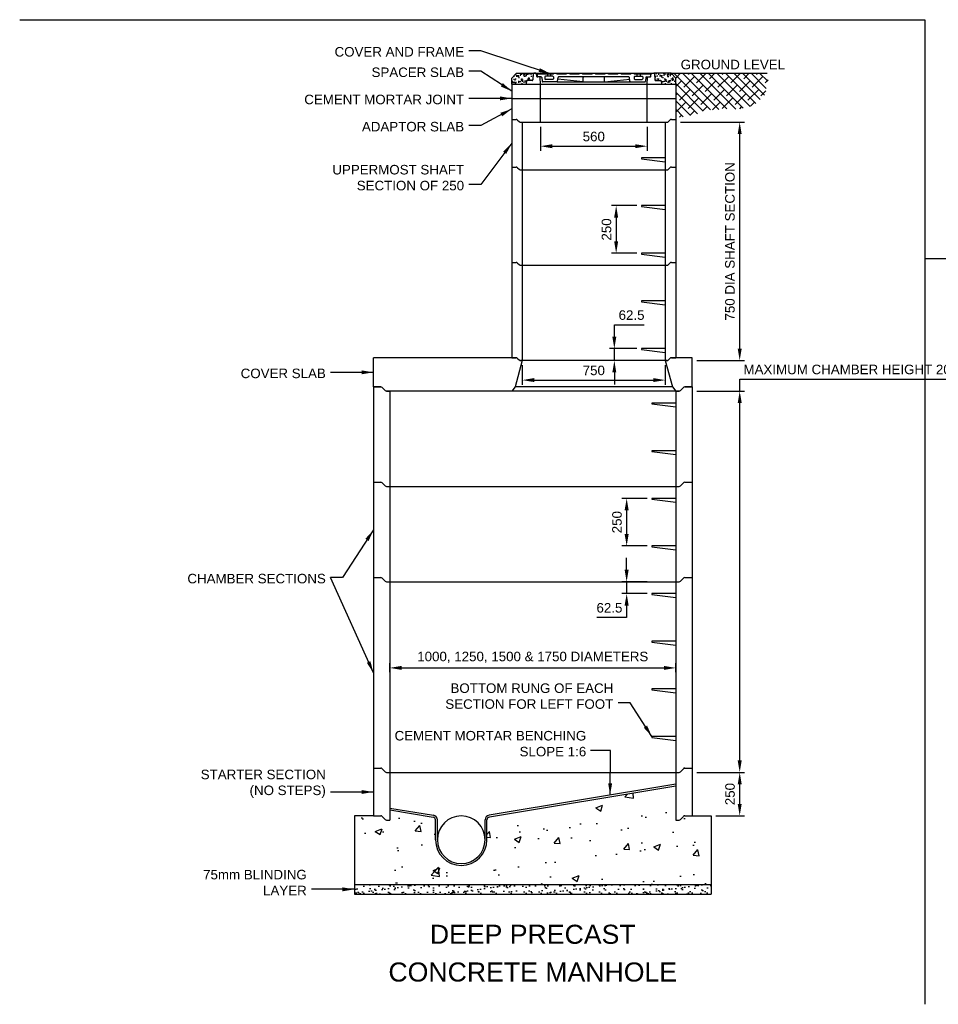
# Model space of a CAD drawing. Header units: millimetres. Extents: x 41998 to 42575, y 59051 to 59371.
# Tile 1 of 7: x 41998 to 42191, y 59051 to 59258. Entities that reach past the tile are written whole.
import ezdxf
from ezdxf.enums import TextEntityAlignment as Align

# ---------------------------------------------------------------- set-up
doc = ezdxf.new("R2010")
doc.units = ezdxf.units.MM
doc.header["$MEASUREMENT"] = 0
for name, color, linetype in [('CAPTIONS 5.0', 3, 'Continuous'), ('DIMS', 1, 'Continuous'), ('GEN2', 7, 'Continuous'), ('GEN3', 4, 'Continuous'), ('HATCH', 253, 'Continuous')]:
    doc.layers.add(name, color=color, linetype=linetype)
doc.layers.add('CONSTR', color=9, linetype='Continuous', plot=False)
doc.styles.add('JW TEXT', font='gbeitc.shx')
doc.styles.add('Style-Arial', font='arial.ttf')
doc.dimstyles.new('JW DIMS', dxfattribs={"dimscale": 0, "dimtxt": 2.5, "dimasz": 2.5, "dimexe": 1, "dimexo": 1, "dimgap": 1, "dimtad": 1, "dimtoh": 1, "dimtxsty": 'JW TEXT', "dimcen": 2.5, "dimadec": 0, "dimazin": 0, "dimtfac": 1, "dimtmove": 0, "dimatfit": 3, "dimfxl": 1, "dimarcsym": 0})

# ---------------------------------------------------------------- blocks, each defined once
blk = doc.blocks.new('*D904')
at = {"layer": 'Defpoints', "color": 0, "transparency": 16777216}
for p in [(42135.54, 59121.77), (42075.54, 59119.85), (42135.54, 59119.85)]:
    blk.add_point(p, dxfattribs=at)
at = {"layer": 'DIMS', "color": 0, "lineweight": -2, "transparency": 16777216}
for p, q in [((42075.54, 59120.85), (42075.54, 59122.77)), ((42135.54, 59120.85), (42135.54, 59122.77)), ((42078.04, 59121.77), (42133.04, 59121.77))]:
    blk.add_line(p, q, dxfattribs=at)
at = {"layer": 'DIMS', "color": 0, "transparency": 16777216}
for points in [[(42078.04, 59122.19), (42078.04, 59121.35), (42075.54, 59121.77)], [(42133.04, 59122.19), (42133.04, 59121.35), (42135.54, 59121.77)]]:
    blk.add_solid(points, dxfattribs=at)
at = {"layer": 'DIMS', "color": 0, "transparency": 16777216, "insert": (42105.54, 59123.98), "char_height": 2, "attachment_point": 5, "style": 'Style-Arial'}
blk.add_mtext('1000, 1250, 1500 & 1750 DIAMETERS', dxfattribs=at)
blk = doc.blocks.new('*D921')
at = {"layer": 'Defpoints', "color": 0, "transparency": 16777216}
for p in [(42138.94, 59099.85), (42148.94, 59099.85), (42142.94, 59090.73)]:
    blk.add_point(p, dxfattribs=at)
at = {"layer": 'DIMS', "color": 0, "lineweight": -2, "transparency": 16777216}
for p, q in [((42139.94, 59099.85), (42149.94, 59099.85)), ((42148.94, 59093.23), (42148.94, 59097.35)), ((42143.94, 59090.73), (42149.94, 59090.73))]:
    blk.add_line(p, q, dxfattribs=at)
at = {"layer": 'DIMS', "color": 0, "transparency": 16777216}
for points in [[(42148.52, 59097.35), (42149.36, 59097.35), (42148.94, 59099.85)], [(42148.52, 59093.23), (42149.36, 59093.23), (42148.94, 59090.73)]]:
    blk.add_solid(points, dxfattribs=at)
at = {"layer": 'DIMS', "color": 0, "transparency": 16777216, "insert": (42146.92, 59095.29), "char_height": 2, "attachment_point": 5, "rotation": 90, "style": 'Style-Arial'}
blk.add_mtext('250', dxfattribs=at)
blk = doc.blocks.new('*D905')
at = {"layer": 'Defpoints', "color": 0, "transparency": 16777216}
for p in [(42138.94, 59179.85), (42148.94, 59179.85), (42138.94, 59099.85)]:
    blk.add_point(p, dxfattribs=at)
at = {"layer": 'DIMS', "color": 0, "lineweight": -2, "transparency": 16777216}
for p, q in [((42148.94, 59179.85), (42148.94, 59182.35)), ((42148.94, 59182.35), (42233.49, 59182.35)), ((42139.94, 59179.85), (42149.94, 59179.85)), ((42148.94, 59102.35), (42148.94, 59177.35)), ((42139.94, 59099.85), (42149.94, 59099.85))]:
    blk.add_line(p, q, dxfattribs=at)
at = {"layer": 'DIMS', "color": 0, "transparency": 16777216}
for points in [[(42148.52, 59177.35), (42149.36, 59177.35), (42148.94, 59179.85)], [(42148.52, 59102.35), (42149.36, 59102.35), (42148.94, 59099.85)]]:
    blk.add_solid(points, dxfattribs=at)
at = {"layer": 'DIMS', "color": 0, "transparency": 16777216, "insert": (42191.72, 59184.38), "char_height": 2, "attachment_point": 5, "style": 'Style-Arial'}
blk.add_mtext('MAXIMUM CHAMBER HEIGHT 2000 ABOVE STARTER SECTION', dxfattribs=at)
blk = doc.blocks.new('*D906')
at = {"layer": 'Defpoints', "color": 0, "transparency": 16777216}
for p in [(42135.54, 59236.27), (42148.94, 59236.27), (42138.94, 59186.27)]:
    blk.add_point(p, dxfattribs=at)
at = {"layer": 'DIMS', "color": 0, "lineweight": -2, "transparency": 16777216}
for p, q in [((42136.54, 59236.27), (42149.94, 59236.27)), ((42148.94, 59188.77), (42148.94, 59233.77)), ((42139.94, 59186.27), (42149.94, 59186.27))]:
    blk.add_line(p, q, dxfattribs=at)
at = {"layer": 'DIMS', "color": 0, "transparency": 16777216}
for points in [[(42148.52, 59233.77), (42149.36, 59233.77), (42148.94, 59236.27)], [(42148.52, 59188.77), (42149.36, 59188.77), (42148.94, 59186.27)]]:
    blk.add_solid(points, dxfattribs=at)
at = {"layer": 'DIMS', "color": 0, "transparency": 16777216, "insert": (42146.9, 59211.27), "char_height": 2, "attachment_point": 5, "rotation": 90, "style": 'Style-Arial'}
blk.add_mtext('750 DIA SHAFT SECTION', dxfattribs=at)
blk = doc.blocks.new('*D922')
at = {"layer": 'Defpoints', "color": 0, "transparency": 16777216}
for p in [(42103.34, 59186.27), (42133.34, 59186.27), (42133.34, 59182.16)]:
    blk.add_point(p, dxfattribs=at)
at = {"layer": 'DIMS', "color": 0, "lineweight": -2, "transparency": 16777216}
for p, q in [((42103.34, 59185.27), (42103.34, 59181.16)), ((42133.34, 59185.27), (42133.34, 59181.16)), ((42105.84, 59182.16), (42130.84, 59182.16))]:
    blk.add_line(p, q, dxfattribs=at)
at = {"layer": 'DIMS', "color": 0, "transparency": 16777216}
for points in [[(42105.84, 59182.58), (42105.84, 59181.75), (42103.34, 59182.16)], [(42130.84, 59182.58), (42130.84, 59181.75), (42133.34, 59182.16)]]:
    blk.add_solid(points, dxfattribs=at)
at = {"layer": 'DIMS', "color": 0, "transparency": 16777216, "insert": (42118.34, 59184.18), "char_height": 2, "attachment_point": 5, "style": 'Style-Arial'}
blk.add_mtext('750', dxfattribs=at)
blk = doc.blocks.new('*D923')
at = {"layer": 'Defpoints', "color": 0, "transparency": 16777216}
for p in [(42107.14, 59236.27), (42129.54, 59236.27), (42129.54, 59231.24)]:
    blk.add_point(p, dxfattribs=at)
at = {"layer": 'DIMS', "color": 0, "lineweight": -2, "transparency": 16777216}
for p, q in [((42107.14, 59235.27), (42107.14, 59230.24)), ((42129.54, 59235.27), (42129.54, 59230.24)), ((42109.64, 59231.24), (42127.04, 59231.24))]:
    blk.add_line(p, q, dxfattribs=at)
at = {"layer": 'DIMS', "color": 0, "transparency": 16777216}
for points in [[(42109.64, 59231.65), (42109.64, 59230.82), (42107.14, 59231.24)], [(42127.04, 59231.65), (42127.04, 59230.82), (42129.54, 59231.24)]]:
    blk.add_solid(points, dxfattribs=at)
at = {"layer": 'DIMS', "color": 0, "transparency": 16777216, "insert": (42118.34, 59233.26), "char_height": 2, "attachment_point": 5, "style": 'Style-Arial'}
blk.add_mtext('560', dxfattribs=at)
blk = doc.blocks.new('*D924')
at = {"layer": 'Defpoints', "color": 0, "transparency": 16777216}
for p in [(42130.54, 59157.35), (42125.23, 59147.35), (42130.54, 59147.35)]:
    blk.add_point(p, dxfattribs=at)
at = {"layer": 'DIMS', "color": 0, "lineweight": -2, "transparency": 16777216}
for p, q in [((42129.54, 59157.35), (42124.23, 59157.35)), ((42125.23, 59154.85), (42125.23, 59149.85)), ((42129.54, 59147.35), (42124.23, 59147.35))]:
    blk.add_line(p, q, dxfattribs=at)
at = {"layer": 'DIMS', "color": 0, "transparency": 16777216}
for points in [[(42124.81, 59154.85), (42125.65, 59154.85), (42125.23, 59157.35)], [(42124.81, 59149.85), (42125.65, 59149.85), (42125.23, 59147.35)]]:
    blk.add_solid(points, dxfattribs=at)
at = {"layer": 'DIMS', "color": 0, "transparency": 16777216, "insert": (42123.21, 59152.35), "char_height": 2, "attachment_point": 5, "rotation": 90, "style": 'Style-Arial'}
blk.add_mtext('250', dxfattribs=at)
blk = doc.blocks.new('*D907')
at = {"layer": 'Defpoints', "color": 0, "transparency": 16777216}
for p in [(42128.34, 59218.77), (42123.03, 59208.77), (42128.34, 59208.77)]:
    blk.add_point(p, dxfattribs=at)
at = {"layer": 'DIMS', "color": 0, "lineweight": -2, "transparency": 16777216}
for p, q in [((42127.34, 59218.77), (42122.03, 59218.77)), ((42123.03, 59216.27), (42123.03, 59211.27)), ((42127.34, 59208.77), (42122.03, 59208.77))]:
    blk.add_line(p, q, dxfattribs=at)
at = {"layer": 'DIMS', "color": 0, "transparency": 16777216}
for points in [[(42122.61, 59216.27), (42123.45, 59216.27), (42123.03, 59218.77)], [(42122.61, 59211.27), (42123.45, 59211.27), (42123.03, 59208.77)]]:
    blk.add_solid(points, dxfattribs=at)
at = {"layer": 'DIMS', "color": 0, "transparency": 16777216, "insert": (42121.01, 59213.77), "char_height": 2, "attachment_point": 5, "rotation": 90, "style": 'Style-Arial'}
blk.add_mtext('250', dxfattribs=at)
blk = doc.blocks.new('*D925')
at = {"layer": 'Defpoints', "color": 0, "transparency": 16777216}
for p in [(42130.54, 59139.85), (42125.23, 59137.35), (42130.54, 59137.35)]:
    blk.add_point(p, dxfattribs=at)
at = {"layer": 'DIMS', "color": 0, "lineweight": -2, "transparency": 16777216}
for p, q in [((42125.23, 59142.35), (42125.23, 59144.85)), ((42129.54, 59139.85), (42124.23, 59139.85)), ((42125.23, 59139.85), (42125.23, 59137.35)), ((42129.54, 59137.35), (42124.23, 59137.35)), ((42125.23, 59134.85), (42125.23, 59132.35)), ((42125.23, 59132.35), (42119.01, 59132.35))]:
    blk.add_line(p, q, dxfattribs=at)
at = {"layer": 'DIMS', "color": 0, "transparency": 16777216}
for points in [[(42124.81, 59142.35), (42125.65, 59142.35), (42125.23, 59139.85)], [(42124.81, 59134.85), (42125.65, 59134.85), (42125.23, 59137.35)]]:
    blk.add_solid(points, dxfattribs=at)
at = {"layer": 'DIMS', "color": 0, "transparency": 16777216, "insert": (42121.62, 59134.37), "char_height": 2, "attachment_point": 5, "style": 'Style-Arial'}
blk.add_mtext('62.5', dxfattribs=at)
blk = doc.blocks.new('*D926')
at = {"layer": 'Defpoints', "color": 0, "transparency": 16777216}
for p in [(42122.65, 59188.77), (42128.34, 59188.77), (42128.34, 59186.27)]:
    blk.add_point(p, dxfattribs=at)
at = {"layer": 'DIMS', "color": 0, "lineweight": -2, "transparency": 16777216}
for p, q in [((42122.65, 59191.27), (42122.65, 59193.77)), ((42122.65, 59193.77), (42128.87, 59193.77)), ((42127.34, 59188.77), (42121.65, 59188.77)), ((42122.65, 59186.27), (42122.65, 59188.77)), ((42127.34, 59186.27), (42121.65, 59186.27)), ((42122.65, 59183.77), (42122.65, 59181.27))]:
    blk.add_line(p, q, dxfattribs=at)
at = {"layer": 'DIMS', "color": 0, "transparency": 16777216}
for points in [[(42122.23, 59191.27), (42123.06, 59191.27), (42122.65, 59188.77)], [(42122.23, 59183.77), (42123.06, 59183.77), (42122.65, 59186.27)]]:
    blk.add_solid(points, dxfattribs=at)
at = {"layer": 'DIMS', "color": 0, "transparency": 16777216, "insert": (42126.26, 59195.79), "char_height": 2, "attachment_point": 5, "style": 'Style-Arial'}
blk.add_mtext('62.5', dxfattribs=at)

msp = doc.modelspace()

# ---------------------------------------------------------------- hatches: boundary and pattern name
at = {"layer": 'HATCH'}
h = msp.add_hatch(dxfattribs=at)
h.set_pattern_fill('AR-SAND', color=256, scale=0.02, style=0)
h.set_pattern_definition([(37.5, (42965.629, 58663.9314), (-0.0320006, 0.9788265), [0, -0.77216, 0, -0.8636, 0, -0.8255]), (7.5, (42965.629, 58663.9314), (0.8990466, 1.4336502), [0, -0.41656, 0, -0.69596, 0, -0.2667]), (327.5, (42965.0042, 58663.9314), (1.58198474, 0.0028744), [0, -0.254, 0, -0.9144, 0, -1.1938]), (317.5, (42965.0042, 58663.9314), (1.5271129, 0.4458586), [0, -0.127, 0, -0.59944, 0, -0.6858])])
h.paths.add_polyline_path([(42130.928, 59246.549, -0.3913221), (42131.048, 59246.439), (42131.151, 59245.14, 0.3913221), (42131.27, 59245.029), (42132.317, 59245.029, -0.3690552), (42132.435, 59244.928), (42132.539, 59244.269), (42135.539, 59244.269), (42135.539, 59245.549), (42134.539, 59246.549)])
h.paths.add_polyline_path([(42104.362, 59245.029), (42105.408, 59245.029, 0.3913221), (42105.528, 59245.14), (42105.631, 59246.439, -0.3913221), (42105.75, 59246.549), (42102.139, 59246.549), (42101.139, 59245.549), (42101.139, 59244.269), (42104.139, 59244.269), (42104.243, 59244.928, -0.3690552)])
h = msp.add_hatch(dxfattribs=at)
h.set_pattern_fill('ANSI38', color=256, scale=0.4, angle=90, style=0)
h.set_pattern_definition([(135, (42965.629, 58663.9314), (-0.8980256, -0.8980256), []), (225, (42965.629, 58663.9314), (-0.8980256, -2.6940768), [3.175, -1.905])])
h.paths.add_polyline_path([(42154.736, 59244.607), (42154.736, 59244.665), (42154.765, 59244.724), (42154.794, 59244.783), (42154.824, 59244.871), (42154.853, 59244.93), (42154.883, 59244.989), (42154.883, 59245.048), (42154.912, 59245.106), (42154.941, 59245.195), (42154.941, 59245.253), (42154.971, 59245.342), (42154.971, 59245.518), (42154.941, 59245.577), (42154.941, 59245.635), (42154.912, 59245.694), (42154.853, 59245.871), (42154.765, 59246.047), (42154.736, 59246.135), (42154.736, 59246.253), (42154.677, 59246.312), (42154.677, 59246.547), (42154.675, 59246.549), (42134.539, 59246.549), (42135.539, 59245.549), (42135.539, 59244.269), (42135.539, 59241.269), (42135.539, 59237.346), (42135.881, 59237.346), (42136.028, 59237.317), (42136.263, 59237.317), (42136.322, 59237.288), (42136.646, 59237.288), (42136.734, 59237.317), (42136.793, 59237.317), (42136.851, 59237.346), (42136.91, 59237.346), (42136.969, 59237.376), (42137.087, 59237.435), (42137.175, 59237.435), (42137.234, 59237.464), (42137.322, 59237.464), (42137.381, 59237.493), (42137.616, 59237.493), (42137.675, 59237.523), (42137.793, 59237.582), (42137.999, 59237.582), (42138.057, 59237.611), (42138.175, 59237.611), (42138.263, 59237.64), (42138.322, 59237.64), (42138.381, 59237.67), (42138.528, 59237.67), (42138.616, 59237.699), (42138.675, 59237.699), (42138.734, 59237.729), (42138.969, 59237.729), (42139.028, 59237.758), (42139.087, 59237.787), (42139.234, 59237.787), (42139.352, 59237.846), (42139.499, 59237.846), (42139.558, 59237.876), (42139.646, 59237.905), (42139.734, 59237.905), (42139.822, 59237.934), (42139.881, 59237.934), (42139.94, 59237.964), (42139.999, 59237.964), (42140.058, 59237.993), (42140.117, 59238.023), (42140.175, 59238.052), (42140.264, 59238.111), (42140.322, 59238.169), (42140.381, 59238.199), (42140.44, 59238.258), (42140.469, 59238.316), (42140.528, 59238.346), (42140.617, 59238.434), (42140.793, 59238.493), (42140.852, 59238.522), (42140.97, 59238.552), (42141.028, 59238.552), (42141.146, 59238.581), (42141.205, 59238.581), (42141.293, 59238.61), (42141.352, 59238.61), (42141.44, 59238.64), (42141.646, 59238.64), (42141.734, 59238.669), (42141.793, 59238.669), (42141.852, 59238.699), (42141.94, 59238.699), (42142.028, 59238.728), (42142.205, 59238.728), (42142.264, 59238.757), (42142.323, 59238.757), (42142.381, 59238.787), (42142.499, 59238.787), (42142.558, 59238.816), (42142.646, 59238.846), (42142.793, 59238.846), (42142.852, 59238.875), (42144.146, 59238.875), (42144.205, 59238.904), (42144.264, 59238.904), (42144.323, 59238.934), (42144.382, 59238.934), (42144.47, 59238.963), (42144.529, 59238.963), (42144.588, 59238.993), (42144.823, 59238.993), (42144.911, 59239.022), (42144.97, 59239.022), (42145.029, 59239.051), (42145.617, 59239.051), (42145.705, 59239.022), (42145.97, 59239.022), (42146.058, 59239.051), (42146.146, 59239.051), (42146.264, 59239.081), (42147.176, 59239.081), (42147.264, 59239.051), (42147.617, 59239.051), (42147.705, 59239.022), (42147.823, 59239.022), (42147.911, 59238.993), (42148.264, 59238.993), (42148.323, 59239.022), (42148.382, 59239.081), (42148.47, 59239.11), (42149.206, 59239.11), (42149.294, 59239.139), (42149.412, 59239.139), (42149.47, 59239.169), (42149.529, 59239.198), (42149.617, 59239.228), (42149.676, 59239.257), (42149.764, 59239.286), (42149.853, 59239.316), (42149.912, 59239.316), (42149.97, 59239.375), (42150.029, 59239.375), (42150.117, 59239.404), (42150.176, 59239.433), (42150.265, 59239.463), (42150.323, 59239.463), (42150.382, 59239.492), (42150.47, 59239.492), (42150.529, 59239.522), (42150.765, 59239.522), (42150.823, 59239.551), (42150.97, 59239.551), (42151.029, 59239.58), (42151.088, 59239.58), (42151.147, 59239.61), (42151.206, 59239.639), (42151.265, 59239.669), (42151.353, 59239.698), (42151.471, 59239.776), (42151.588, 59239.816), (42151.647, 59239.845), (42151.735, 59239.845), (42151.794, 59239.904), (42151.853, 59239.933), (42151.912, 59239.963), (42151.971, 59239.992), (42152.029, 59240.021), (42152.118, 59240.051), (42152.176, 59240.08), (42152.235, 59240.168), (42152.294, 59240.168), (42152.412, 59240.286), (42152.471, 59240.315), (42152.529, 59240.403), (42152.588, 59240.433), (42152.647, 59240.492), (42152.706, 59240.55), (42152.794, 59240.58), (42152.794, 59240.639), (42152.853, 59240.668), (42152.853, 59240.727), (42152.912, 59240.756), (42152.941, 59240.844), (42153, 59240.874), (42153.059, 59240.962), (42153.118, 59240.991), (42153.147, 59241.05), (42153.235, 59241.079), (42153.294, 59241.168), (42153.382, 59241.197), (42153.441, 59241.256), (42153.5, 59241.285), (42153.559, 59241.344), (42153.618, 59241.373), (42153.677, 59241.432), (42153.735, 59241.462), (42153.794, 59241.52), (42153.853, 59241.579), (42153.883, 59241.638), (42153.941, 59241.667), (42153.971, 59241.726), (42154.03, 59241.756), (42154.059, 59241.844), (42154.118, 59241.844), (42154.118, 59241.902), (42154.206, 59241.991), (42154.206, 59242.049), (42154.265, 59242.108), (42154.265, 59242.167), (42154.324, 59242.226), (42154.353, 59242.314), (42154.383, 59242.402), (42154.383, 59242.461), (42154.412, 59242.52), (42154.412, 59242.608), (42154.441, 59242.696), (42154.441, 59242.902), (42154.471, 59242.961), (42154.471, 59243.108), (42154.5, 59243.166), (42154.5, 59243.46), (42154.471, 59243.519), (42154.471, 59243.784), (42154.5, 59243.842), (42154.5, 59244.019), (42154.53, 59244.078), (42154.559, 59244.136), (42154.559, 59244.195), (42154.588, 59244.254), (42154.588, 59244.313), (42154.647, 59244.43), (42154.677, 59244.489), (42154.677, 59244.548)])
h = msp.add_hatch(dxfattribs=at)
h.set_pattern_fill('AR-CONC', color=256, scale=0.08, style=0)
h.set_pattern_definition([(50, (41430.101, 58106.879), (14.57477, -1.27513), [1.524, -16.764]), (355, (41430.101, 58106.879), (-2.81943, 15.28453), [1.2192, -13.4112]), (100.451, (41431.315, 58106.773), (11.7554, 14.00934), [1.2952, -14.2472]), (46.1842, (41430.1, 58110.943), (21.68632, -3.36339), [2.286, -25.146]), (96.6356, (41431.908, 58110.663), (18.99234, 19.79404), [1.9428, -21.3708]), (351.184, (41430.1, 58110.943), (18.99237, 19.794), [1.8288, -20.1168]), (21, (41432.133, 58109.927), (12.12919, -8.18124), [1.524, -16.764]), (326, (41432.133, 58109.927), (4.94416, 14.73504), [1.2192, -13.4112]), (71.4514, (41433.144, 58109.245), (17.07332, 6.55383), [1.2952, -14.2472]), (37.5, (41430.101, 58106.879), (0.247088, 6.764403), [0, -13.24864, 0, -13.6144, 0, -13.462]), (7.5, (41430.101, 58106.879), (5.345573, 8.014446), [0, -7.76224, 0, -12.94384, 0, -5.1308]), (327.5, (41425.5695, 58106.879), (10.847248, -0.4583), [0, -5.08, 0, -15.8496, 0, -21.0312]), (317.5, (41423.5375, 58106.879), (11.850335, 2.03412), [0, -6.604, 0, -10.52576, 0, -14.9352])])
h.paths.add_polyline_path([(42142.939, 59090.729), (42138.939, 59090.729), (42137.409, 59090.729, 0.2034226), (42137.121, 59090.607), (42136.507, 59089.971, -0.2034226), (42136.22, 59089.849), (42135.539, 59089.849), (42135.539, 59096.944), (42096.441, 59090.453, 0.3668134), (42095.939, 59089.861), (42095.939, 59085.709, -1), (42085.139, 59085.709), (42085.139, 59089.861, 0.3668134), (42084.638, 59090.453), (42075.539, 59091.964), (42075.539, 59089.849), (42074.859, 59089.849, -0.2034226), (42074.571, 59089.971), (42073.957, 59090.607, 0.2034226), (42073.67, 59090.729), (42072.139, 59090.729), (42068.139, 59090.729), (42068.139, 59076.309), (42142.939, 59076.309)])
h = msp.add_hatch(dxfattribs=at)
h.set_pattern_fill('AR-SAND', color=256, scale=0.04, style=0)
h.set_pattern_definition([(37.5, (42965.629, 58663.9314), (-0.0640013, 1.957653), [0, -1.54432, 0, -1.7272, 0, -1.651]), (7.5, (42965.629, 58663.9314), (1.798093, 2.8673004), [0, -0.83312, 0, -1.39192, 0, -0.5334]), (327.5, (42964.3793, 58663.9314), (3.1639695, 0.0057487), [0, -0.508, 0, -1.8288, 0, -2.3876]), (317.5, (42964.3793, 58663.9314), (3.054226, 0.891717), [0, -0.254, 0, -1.19888, 0, -1.3716])])
h.paths.add_polyline_path([(42142.939, 59076.309), (42068.139, 59076.309), (42068.139, 59074.309), (42142.939, 59074.309)])

# ---------------------------------------------------------------- linework, layer by layer
at = {"layer": 'CONSTR'}
for p, q in [((42125.979, 59246.549), (42125.979, 59246.549)), ((42126.619, 59246.549), (42126.619, 59246.549))]:
    msp.add_line(p, q, dxfattribs=at)
msp.add_arc((42109.739, 59245.389), 0.12, 270, 0, dxfattribs=at)
at = {"layer": 'GEN2'}
for p, q in [((42106.177, 59246.549), (42130.502, 59246.549)), ((42107.219, 59246.549), (42107.859, 59246.549)), ((42128.819, 59246.549), (42128.819, 59246.549)), ((42128.899, 59246.549), (42128.899, 59246.549)), ((42129.379, 59246.549), (42129.379, 59246.549)), ((42129.459, 59246.549), (42129.459, 59246.549)), ((42134.539, 59246.549), (42154.675, 59246.549)), ((42107.139, 59244.269), (42129.539, 59244.269)), ((42107.179, 59244.269), (42129.499, 59244.269)), ((42110.632, 59244.749), (42126.046, 59244.749)), ((42116.099, 59244.749), (42110.806, 59245.324)), ((42116.099, 59244.749), (42116.099, 59245.669)), ((42120.579, 59244.749), (42120.579, 59245.669)), ((42120.579, 59244.749), (42125.873, 59245.324)), ((42107.139, 59241.269), (42129.539, 59241.269)), ((42107.139, 59241.269), (42129.539, 59241.269)), ((42107.139, 59236.269), (42129.539, 59236.269)), ((42128.339, 59228.769), (42128.339, 59228.569)), ((42133.339, 59228.769), (42128.339, 59228.769)), ((42128.339, 59228.569), (42133.339, 59227.969)), ((42103.339, 59226.269), (42133.339, 59226.269)), ((42128.339, 59218.769), (42128.339, 59218.569)), ((42133.339, 59218.769), (42128.339, 59218.769)), ((42128.339, 59218.569), (42133.339, 59217.969)), ((42128.339, 59208.769), (42128.339, 59208.569)), ((42133.339, 59208.769), (42128.339, 59208.769)), ((42128.339, 59208.569), (42133.339, 59207.969)), ((42103.339, 59206.269), (42133.339, 59206.269)), ((42128.339, 59198.769), (42128.339, 59198.569)), ((42133.339, 59198.769), (42128.339, 59198.769)), ((42128.339, 59198.569), (42133.339, 59197.969)), ((42128.339, 59188.769), (42128.339, 59188.569)), ((42133.339, 59188.769), (42128.339, 59188.769)), ((42128.339, 59188.569), (42133.339, 59187.969)), ((42133.339, 59186.269), (42103.339, 59186.269)), ((42134.824, 59180.729), (42101.855, 59180.729)), ((42135.539, 59179.849), (42101.139, 59179.849)), ((42130.539, 59177.349), (42130.539, 59177.149)), ((42135.539, 59177.349), (42130.539, 59177.349)), ((42130.539, 59177.149), (42135.539, 59176.549)), ((42130.539, 59167.349), (42130.539, 59167.149)), ((42135.539, 59167.349), (42130.539, 59167.349)), ((42130.539, 59167.149), (42135.539, 59166.549)), ((42075.539, 59159.849), (42135.539, 59159.849)), ((42130.539, 59157.349), (42130.539, 59157.149)), ((42135.539, 59157.349), (42130.539, 59157.349)), ((42130.539, 59157.149), (42135.539, 59156.549)), ((42130.539, 59147.349), (42130.539, 59147.149)), ((42135.539, 59147.349), (42130.539, 59147.349)), ((42130.539, 59147.149), (42135.539, 59146.549)), ((42075.539, 59139.849), (42135.539, 59139.849)), ((42130.539, 59137.349), (42130.539, 59137.149)), ((42135.539, 59137.349), (42130.539, 59137.349)), ((42130.539, 59137.149), (42135.539, 59136.549)), ((42130.539, 59127.349), (42130.539, 59127.149)), ((42135.539, 59127.349), (42130.539, 59127.349)), ((42130.539, 59127.149), (42135.539, 59126.549)), ((42130.539, 59117.349), (42130.539, 59117.149)), ((42135.539, 59117.349), (42130.539, 59117.349)), ((42130.539, 59117.149), (42135.539, 59116.549)), ((42130.539, 59107.349), (42130.539, 59107.149)), ((42135.539, 59107.349), (42130.539, 59107.349)), ((42130.539, 59107.149), (42135.539, 59106.549)), ((42075.539, 59099.849), (42135.539, 59099.849))]:
    msp.add_line(p, q, dxfattribs=at)
for centre, radius, start, end in [((42107.179, 59246.549), 0.12, 270, 0), ((42107.899, 59246.549), 0.12, 180, 270), ((42128.779, 59246.549), 0.12, 270, 0), ((42129.499, 59246.549), 0.12, 180, 270), ((42116.219, 59245.669), 0.12, 90, 180), ((42120.459, 59245.669), 0.12, 0, 90), ((42090.539, 59085.709), 5, 0, 180)]:
    msp.add_arc(centre, radius, start, end, dxfattribs=at)
at = {"layer": 'GEN3'}
for p, q in [((41997.943, 59257.785), (42187.789, 59257.785)), ((42187.789, 59257.785), (42187.789, 59051.18)), ((42105.631, 59246.439), (42105.528, 59245.14)), ((42105.75, 59246.549), (42106.177, 59246.549)), ((42106.177, 59246.549), (42105.75, 59246.549)), ((42106.383, 59245.89), (42106.295, 59246.448)), ((42106.399, 59246.429), (42106.501, 59245.887)), ((42106.399, 59246.429), (42109.879, 59246.429)), ((42108.639, 59246.429), (42108.639, 59245.909)), ((42109.279, 59246.429), (42109.279, 59245.909)), ((42110.599, 59246.429), (42112.579, 59246.429)), ((42113.299, 59246.429), (42115.279, 59246.429)), ((42115.999, 59246.429), (42117.979, 59246.429)), ((42118.699, 59246.429), (42120.679, 59246.429)), ((42121.399, 59246.429), (42123.379, 59246.429)), ((42124.099, 59246.429), (42126.079, 59246.429)), ((42126.799, 59246.429), (42130.279, 59246.429)), ((42127.399, 59246.429), (42127.399, 59245.909)), ((42128.039, 59246.429), (42128.039, 59245.909)), ((42130.279, 59246.429), (42130.178, 59245.887)), ((42130.295, 59245.89), (42130.383, 59246.448)), ((42130.502, 59246.549), (42130.928, 59246.549)), ((42131.048, 59246.439), (42131.151, 59245.14)), ((42101.139, 59244.269), (42101.139, 59241.269)), ((42101.139, 59244.269), (42107.139, 59244.269)), ((42104.243, 59244.928), (42104.139, 59244.269)), ((42104.139, 59244.269), (42107.179, 59244.269)), ((42105.408, 59245.029), (42104.362, 59245.029)), ((42107.312, 59245.789), (42106.502, 59245.789)), ((42107.179, 59244.269), (42107.068, 59245.679)), ((42107.139, 59241.269), (42107.139, 59244.269)), ((42107.432, 59245.683), (42107.527, 59244.855)), ((42110.632, 59244.749), (42107.646, 59244.749)), ((42108.059, 59245.789), (42108.059, 59245.389)), ((42109.739, 59245.909), (42108.179, 59245.909)), ((42109.739, 59245.269), (42108.179, 59245.269)), ((42109.859, 59245.789), (42109.859, 59245.389)), ((42110.752, 59244.855), (42110.847, 59245.683)), ((42125.712, 59245.789), (42110.966, 59245.789)), ((42125.927, 59244.855), (42125.832, 59245.683)), ((42126.046, 59244.749), (42129.032, 59244.749)), ((42126.819, 59245.789), (42126.819, 59245.389)), ((42126.939, 59245.909), (42128.499, 59245.909)), ((42126.939, 59245.269), (42128.499, 59245.269)), ((42128.619, 59245.789), (42128.619, 59245.389)), ((42129.247, 59245.683), (42129.152, 59244.855)), ((42129.366, 59245.789), (42130.177, 59245.789)), ((42129.499, 59244.269), (42129.611, 59245.679)), ((42129.499, 59244.269), (42132.539, 59244.269)), ((42129.539, 59244.269), (42135.539, 59244.269)), ((42129.539, 59241.269), (42129.539, 59244.269)), ((42131.27, 59245.029), (42132.317, 59245.029)), ((42132.435, 59244.928), (42132.539, 59244.269)), ((42135.539, 59244.269), (42135.539, 59241.269)), ((42101.139, 59241.269), (42107.139, 59241.269)), ((42101.139, 59241.269), (42101.139, 59236.849)), ((42101.139, 59241.269), (42107.139, 59241.269)), ((42107.139, 59236.269), (42107.139, 59241.269)), ((42129.539, 59236.269), (42129.539, 59241.269)), ((42129.539, 59241.269), (42135.539, 59241.269)), ((42129.539, 59241.269), (42135.539, 59241.269)), ((42135.539, 59241.269), (42135.539, 59236.849)), ((42101.139, 59236.849), (42101.139, 59226.849)), ((42101.139, 59236.849), (42102.067, 59236.849)), ((42101.139, 59236.849), (42102.067, 59236.849)), ((42102.358, 59236.724), (42102.671, 59236.394)), ((42102.358, 59236.724), (42102.671, 59236.394)), ((42102.961, 59236.269), (42107.139, 59236.269)), ((42102.961, 59236.269), (42103.339, 59236.269)), ((42103.339, 59236.269), (42103.339, 59226.269)), ((42129.539, 59236.269), (42133.717, 59236.269)), ((42133.339, 59236.269), (42133.339, 59226.269)), ((42133.339, 59236.269), (42133.717, 59236.269)), ((42134.321, 59236.724), (42134.008, 59236.394)), ((42134.321, 59236.724), (42134.008, 59236.394)), ((42134.611, 59236.849), (42135.539, 59236.849)), ((42134.611, 59236.849), (42135.539, 59236.849)), ((42135.539, 59236.849), (42135.539, 59226.849)), ((42101.139, 59226.849), (42101.139, 59206.849)), ((42101.139, 59226.849), (42102.067, 59226.849)), ((42101.139, 59226.849), (42102.067, 59226.849)), ((42102.358, 59226.724), (42102.671, 59226.394)), ((42102.358, 59226.724), (42102.671, 59226.394)), ((42102.961, 59226.269), (42103.339, 59226.269)), ((42102.961, 59226.269), (42103.339, 59226.269)), ((42103.339, 59226.269), (42103.339, 59206.269)), ((42133.339, 59226.269), (42133.339, 59206.269)), ((42133.339, 59226.269), (42133.717, 59226.269)), ((42133.339, 59226.269), (42133.717, 59226.269)), ((42134.321, 59226.724), (42134.008, 59226.394)), ((42134.321, 59226.724), (42134.008, 59226.394)), ((42134.611, 59226.849), (42135.539, 59226.849)), ((42134.611, 59226.849), (42135.539, 59226.849)), ((42135.539, 59226.849), (42135.539, 59206.849)), ((42101.139, 59206.849), (42101.139, 59186.849)), ((42101.139, 59206.849), (42102.067, 59206.849)), ((42101.139, 59206.849), (42102.067, 59206.849)), ((42134.611, 59206.849), (42135.539, 59206.849)), ((42134.611, 59206.849), (42135.539, 59206.849)), ((42135.539, 59206.849), (42135.539, 59186.849)), ((42187.789, 59207.707), (42395.489, 59207.707)), ((42102.358, 59206.724), (42102.671, 59206.394)), ((42102.358, 59206.724), (42102.671, 59206.394)), ((42102.961, 59206.269), (42103.339, 59206.269)), ((42102.961, 59206.269), (42103.339, 59206.269)), ((42103.339, 59206.269), (42103.339, 59186.269)), ((42133.339, 59206.269), (42133.339, 59186.269)), ((42133.339, 59206.269), (42133.717, 59206.269)), ((42133.339, 59206.269), (42133.717, 59206.269)), ((42134.321, 59206.724), (42134.008, 59206.394)), ((42134.321, 59206.724), (42134.008, 59206.394)), ((42102.067, 59186.849), (42072.139, 59186.849)), ((42072.139, 59180.729), (42072.139, 59186.849)), ((42101.139, 59186.849), (42102.067, 59186.849)), ((42103.339, 59186.269), (42101.855, 59180.729)), ((42102.358, 59186.724), (42102.671, 59186.394)), ((42102.358, 59186.724), (42102.671, 59186.394)), ((42102.961, 59186.269), (42103.339, 59186.269)), ((42103.339, 59186.269), (42102.961, 59186.269)), ((42133.339, 59186.269), (42133.717, 59186.269)), ((42133.339, 59186.269), (42134.824, 59180.729)), ((42133.717, 59186.269), (42133.339, 59186.269)), ((42134.321, 59186.724), (42134.008, 59186.394)), ((42134.321, 59186.724), (42134.008, 59186.394)), ((42138.939, 59186.849), (42134.611, 59186.849)), ((42134.611, 59186.849), (42135.539, 59186.849)), ((42135.539, 59186.849), (42134.611, 59186.849)), ((42138.939, 59180.729), (42138.939, 59186.849)), ((42072.139, 59180.729), (42072.139, 59160.729)), ((42073.67, 59180.729), (42072.139, 59180.729)), ((42072.139, 59180.729), (42073.67, 59180.729)), ((42073.957, 59180.607), (42074.571, 59179.971)), ((42073.957, 59180.607), (42074.571, 59179.971)), ((42101.855, 59180.729), (42101.139, 59179.849)), ((42134.824, 59180.729), (42135.539, 59179.849)), ((42137.121, 59180.607), (42136.507, 59179.971)), ((42137.121, 59180.607), (42136.507, 59179.971)), ((42138.939, 59180.729), (42137.409, 59180.729)), ((42137.409, 59180.729), (42138.939, 59180.729)), ((42138.939, 59180.729), (42138.939, 59160.729)), ((42101.139, 59179.849), (42074.859, 59179.849)), ((42074.859, 59179.849), (42075.539, 59179.849)), ((42075.539, 59179.849), (42075.539, 59159.849)), ((42135.539, 59179.849), (42135.539, 59159.849)), ((42136.22, 59179.849), (42135.539, 59179.849)), ((42135.539, 59179.849), (42136.22, 59179.849)), ((42072.139, 59160.729), (42072.139, 59140.729)), ((42072.139, 59160.729), (42073.67, 59160.729)), ((42072.139, 59160.729), (42073.67, 59160.729)), ((42073.957, 59160.607), (42074.571, 59159.971)), ((42073.957, 59160.607), (42074.571, 59159.971)), ((42074.859, 59159.849), (42075.539, 59159.849)), ((42074.859, 59159.849), (42075.539, 59159.849)), ((42075.539, 59159.849), (42075.539, 59139.849)), ((42135.539, 59159.849), (42135.539, 59139.849)), ((42135.539, 59159.849), (42136.22, 59159.849)), ((42135.539, 59159.849), (42136.22, 59159.849)), ((42137.121, 59160.607), (42136.507, 59159.971)), ((42137.121, 59160.607), (42136.507, 59159.971)), ((42137.409, 59160.729), (42138.939, 59160.729)), ((42137.409, 59160.729), (42138.939, 59160.729)), ((42138.939, 59160.729), (42138.939, 59140.729)), ((42072.139, 59140.729), (42072.139, 59100.729)), ((42072.139, 59140.729), (42073.67, 59140.729)), ((42072.139, 59140.729), (42073.67, 59140.729)), ((42137.409, 59140.729), (42138.939, 59140.729)), ((42137.409, 59140.729), (42138.939, 59140.729)), ((42138.939, 59140.729), (42138.939, 59100.729)), ((42073.957, 59140.607), (42074.571, 59139.971)), ((42073.957, 59140.607), (42074.571, 59139.971)), ((42074.859, 59139.849), (42075.539, 59139.849)), ((42074.859, 59139.849), (42075.539, 59139.849)), ((42075.539, 59139.849), (42075.539, 59099.849)), ((42135.539, 59139.849), (42135.539, 59099.849)), ((42135.539, 59139.849), (42136.22, 59139.849)), ((42135.539, 59139.849), (42136.22, 59139.849)), ((42137.121, 59140.607), (42136.507, 59139.971)), ((42137.121, 59140.607), (42136.507, 59139.971)), ((42072.139, 59100.729), (42072.139, 59090.729)), ((42072.139, 59100.729), (42073.67, 59100.729)), ((42072.139, 59100.729), (42073.67, 59100.729)), ((42073.957, 59100.607), (42074.571, 59099.971)), ((42073.957, 59100.607), (42074.571, 59099.971)), ((42074.859, 59099.849), (42075.539, 59099.849)), ((42074.859, 59099.849), (42075.539, 59099.849)), ((42075.539, 59099.849), (42075.539, 59089.849)), ((42135.539, 59099.849), (42135.539, 59089.849)), ((42135.539, 59099.849), (42136.22, 59099.849)), ((42135.539, 59099.849), (42136.22, 59099.849)), ((42137.192, 59100.68), (42136.507, 59099.971)), ((42137.121, 59100.607), (42136.507, 59099.971)), ((42137.307, 59100.729), (42138.939, 59100.729)), ((42137.409, 59100.729), (42138.939, 59100.729)), ((42138.939, 59100.729), (42138.939, 59090.729)), ((42135.539, 59097.349), (42096.376, 59090.848)), ((42135.539, 59096.944), (42096.441, 59090.453)), ((42075.539, 59092.369), (42084.703, 59090.848)), ((42075.539, 59091.964), (42084.638, 59090.453)), ((42072.139, 59090.729), (42068.139, 59090.729)), ((42068.139, 59090.729), (42068.139, 59076.309)), ((42072.139, 59090.729), (42073.67, 59090.729)), ((42073.957, 59090.607), (42074.571, 59089.971)), ((42074.859, 59089.849), (42075.539, 59089.849)), ((42085.139, 59085.709), (42085.139, 59089.861)), ((42085.539, 59085.709), (42085.539, 59089.861)), ((42095.539, 59085.709), (42095.539, 59089.861)), ((42095.939, 59085.709), (42095.939, 59089.861)), ((42135.539, 59089.849), (42136.22, 59089.849)), ((42137.121, 59090.607), (42136.507, 59089.971)), ((42137.409, 59090.729), (42138.939, 59090.729)), ((42138.939, 59090.729), (42142.939, 59090.729)), ((42142.939, 59090.729), (42142.939, 59076.309)), ((42068.139, 59076.309), (42142.939, 59076.309)), ((42068.139, 59076.309), (42068.139, 59074.309)), ((42142.939, 59076.309), (42142.939, 59074.309)), ((42068.139, 59074.309), (42142.939, 59074.309))]:
    msp.add_line(p, q, dxfattribs=at)
for points in [[(42101.139, 59244.269), (42101.139, 59245.549), (42102.139, 59246.549), (42105.75, 59246.549)], [(42135.539, 59244.269), (42135.539, 59245.549), (42134.539, 59246.549), (42130.928, 59246.549)]]:
    msp.add_lwpolyline(points, dxfattribs=at)
for centre, radius, start, end in [((42105.75, 59246.429), 0.12, 90, 175.48601), ((42106.177, 59246.429), 0.12, 8.97263, 90), ((42109.879, 59246.549), 0.12, 270, 0), ((42110.599, 59246.549), 0.12, 180, 270), ((42112.579, 59246.549), 0.12, 270, 0), ((42113.299, 59246.549), 0.12, 180, 270), ((42115.279, 59246.549), 0.12, 270, 0), ((42115.999, 59246.549), 0.12, 180, 270), ((42117.979, 59246.549), 0.12, 270, 0), ((42118.699, 59246.549), 0.12, 180, 270), ((42120.679, 59246.549), 0.12, 270, 0), ((42121.399, 59246.549), 0.12, 180, 270), ((42123.379, 59246.549), 0.12, 270, 0), ((42124.099, 59246.549), 0.12, 180, 270), ((42126.079, 59246.549), 0.12, 270, 0), ((42126.799, 59246.549), 0.12, 180, 270), ((42130.502, 59246.429), 0.12, 90, 171.02737), ((42130.928, 59246.429), 0.12, 4.51399, 90), ((42104.362, 59244.909), 0.12, 90, 171.02737), ((42105.408, 59245.149), 0.12, 270, 355.48601), ((42106.502, 59245.909), 0.12, 188.97263, 270), ((42106.619, 59245.909), 0.12, 190.61966, 270), ((42106.948, 59245.669), 0.12, 4.51399, 90), ((42107.312, 59245.669), 0.12, 6.58194, 90), ((42107.646, 59244.869), 0.12, 186.58194, 270), ((42108.179, 59245.789), 0.12, 90, 180), ((42108.179, 59245.389), 0.12, 180, 270), ((42109.739, 59245.789), 0.12, 0, 90), ((42110.632, 59244.869), 0.12, 270, 353.41806), ((42110.966, 59245.669), 0.12, 90, 173.41806), ((42125.712, 59245.669), 0.12, 6.58194, 90), ((42126.046, 59244.869), 0.12, 186.58194, 270), ((42126.939, 59245.789), 0.12, 90, 180), ((42126.939, 59245.389), 0.12, 180, 270), ((42128.499, 59245.789), 0.12, 0, 90), ((42128.499, 59245.389), 0.12, 270, 0), ((42129.032, 59244.869), 0.12, 270, 353.41806), ((42129.366, 59245.669), 0.12, 90, 173.41806), ((42129.73, 59245.669), 0.12, 90, 175.48601), ((42130.06, 59245.909), 0.12, 270, 349.38034), ((42130.177, 59245.909), 0.12, 270, 351.02737), ((42131.27, 59245.149), 0.12, 184.51399, 270), ((42132.317, 59244.909), 0.12, 8.97263, 90), ((42102.067, 59236.449), 0.4, 43.47923, 90), ((42102.067, 59236.449), 0.4, 43.47923, 90), ((42102.961, 59236.669), 0.4, 223.47923, 270), ((42102.961, 59236.669), 0.4, 223.47923, 270), ((42133.717, 59236.669), 0.4, 270, 316.52077), ((42133.717, 59236.669), 0.4, 270, 316.52077), ((42134.611, 59236.449), 0.4, 90, 136.52077), ((42134.611, 59236.449), 0.4, 90, 136.52077), ((42102.067, 59226.449), 0.4, 43.47923, 90), ((42102.067, 59226.449), 0.4, 43.47923, 90), ((42102.961, 59226.669), 0.4, 223.47923, 270), ((42102.961, 59226.669), 0.4, 223.47923, 270), ((42133.717, 59226.669), 0.4, 270, 316.52077), ((42133.717, 59226.669), 0.4, 270, 316.52077), ((42134.611, 59226.449), 0.4, 90, 136.52077), ((42134.611, 59226.449), 0.4, 90, 136.52077), ((42102.067, 59206.449), 0.4, 43.47923, 90), ((42102.067, 59206.449), 0.4, 43.47923, 90), ((42134.611, 59206.449), 0.4, 90, 136.52077), ((42134.611, 59206.449), 0.4, 90, 136.52077), ((42102.961, 59206.669), 0.4, 223.47923, 270), ((42102.961, 59206.669), 0.4, 223.47923, 270), ((42133.717, 59206.669), 0.4, 270, 316.52077), ((42133.717, 59206.669), 0.4, 270, 316.52077), ((42102.067, 59186.449), 0.4, 43.47923, 90), ((42102.067, 59186.449), 0.4, 43.47923, 90), ((42102.961, 59186.669), 0.4, 223.47923, 270), ((42102.961, 59186.669), 0.4, 223.47923, 270), ((42133.717, 59186.669), 0.4, 270, 316.52077), ((42133.717, 59186.669), 0.4, 270, 316.52077), ((42134.611, 59186.449), 0.4, 90, 136.52077), ((42134.611, 59186.449), 0.4, 90, 136.52077), ((42073.67, 59180.329), 0.4, 44.00653, 90), ((42073.67, 59180.329), 0.4, 44.00653, 90), ((42074.859, 59180.249), 0.4, 224.00653, 270), ((42074.859, 59180.249), 0.4, 224.00653, 270), ((42136.22, 59180.249), 0.4, 270, 315.99347), ((42136.22, 59180.249), 0.4, 270, 315.99347), ((42137.409, 59180.329), 0.4, 90, 135.99347), ((42137.409, 59180.329), 0.4, 90, 135.99347), ((42073.67, 59160.329), 0.4, 44.00653, 90), ((42073.67, 59160.329), 0.4, 44.00653, 90), ((42074.859, 59160.249), 0.4, 224.00653, 270), ((42074.859, 59160.249), 0.4, 224.00653, 270), ((42136.22, 59160.249), 0.4, 270, 315.99347), ((42136.22, 59160.249), 0.4, 270, 315.99347), ((42137.409, 59160.329), 0.4, 90, 135.99347), ((42137.409, 59160.329), 0.4, 90, 135.99347), ((42073.67, 59140.329), 0.4, 44.00653, 90), ((42073.67, 59140.329), 0.4, 44.00653, 90), ((42137.409, 59140.329), 0.4, 90, 135.99347), ((42137.409, 59140.329), 0.4, 90, 135.99347), ((42074.859, 59140.249), 0.4, 224.00653, 270), ((42074.859, 59140.249), 0.4, 224.00653, 270), ((42136.22, 59140.249), 0.4, 270, 315.99347), ((42136.22, 59140.249), 0.4, 270, 315.99347), ((42073.67, 59100.329), 0.4, 44.00653, 90), ((42073.67, 59100.329), 0.4, 44.00653, 90), ((42074.859, 59100.249), 0.4, 224.00653, 270), ((42074.859, 59100.249), 0.4, 224.00653, 270), ((42136.22, 59100.249), 0.4, 270, 315.99347), ((42136.22, 59100.249), 0.4, 270, 315.99347), ((42137.409, 59100.329), 0.4, 90, 135.99347), ((42137.307, 59100.569), 0.16, 90, 135.99347), ((42073.67, 59090.329), 0.4, 44.00653, 90), ((42074.859, 59090.249), 0.4, 224.00653, 270), ((42084.539, 59089.861), 0.6, 0, 80.57485), ((42084.539, 59089.861), 1, 0, 80.57485), ((42096.539, 59089.861), 1, 99.42515, 180), ((42096.539, 59089.861), 0.6, 99.42515, 180), ((42136.22, 59090.249), 0.4, 270, 315.99347), ((42137.409, 59090.329), 0.4, 90, 135.99347), ((42090.539, 59085.709), 5.4, 180, 0), ((42090.539, 59085.709), 5, 180, 0)]:
    msp.add_arc(centre, radius, start, end, dxfattribs=at)

# ---------------------------------------------------------------- texts
at = {"layer": 'CAPTIONS 5.0', "style": 'Style-Arial'}
for s, p in [('DEEP PRECAST', (42105.539, 59063.876)), ('CONCRETE MANHOLE', (42105.539, 59055.959))]:
    msp.add_text(s, height=4, dxfattribs=at).set_placement(p, align=Align.CENTER)
at = {"layer": 'DIMS', "style": 'Style-Arial'}
msp.add_text('GROUND LEVEL', height=2, dxfattribs=at).set_placement((42136.558, 59247.379))
at = {"layer": 'DIMS', "char_height": 2, "attachment_point": 9, "style": 'Style-Arial'}
for s, insert in [('COVER AND FRAME', (42091.139, 59250.019)), ('SPACER SLAB', (42091.139, 59245.726)), ('CEMENT MORTAR JOINT', (42091.139, 59240.019)), ('ADAPTOR SLAB', (42091.139, 59234.313)), ('UPPERMOST SHAFT\\PSECTION OF 250', (42091.139, 59221.95)), ('COVER SLAB', (42062.139, 59182.539)), ('CHAMBER SECTIONS', (42062.139, 59139.479)), ('{\\fArial|b0|i0|c0|p34;BOTTOM RUNG OF EACH\\PSECTION FOR LEFT FOOT}', (42122.433, 59113.155)), ('{\\fArial|b0|i0|c0|p34;CEMENT MORTAR BENCHING\\PSLOPE 1:6}', (42116.756, 59103.178)), ('STARTER SECTION\\P(NO STEPS)', (42062.139, 59094.479)), ('75mm BLINDING\\PLAYER', (42058.139, 59074.059))]:
    msp.add_mtext(s, dxfattribs=dict(at, insert=insert))

# ---------------------------------------------------------------- dimensions: what is measured, and where the dimension line sits
at = {"layer": 'DIMS'}
for base, p1, p2, text, picture, middle in [((42129.539, 59231.236), (42107.139, 59236.269), (42129.539, 59236.269), '560', '*D923', (42118.339, 59233.257)), ((42133.339, 59182.164), (42103.339, 59186.269), (42133.339, 59186.269), '750', '*D922', (42118.339, 59184.185)), ((42135.539, 59121.769), (42075.539, 59119.849), (42135.539, 59119.849), '1000, 1250, 1500 & 1750 DIAMETERS', '*D904', (42105.539, 59123.984))]:
    dim = msp.add_linear_dim(base=base, p1=p1, p2=p2, text=text, dimstyle='JW DIMS', override={"dimscale": 1, "dimtxt": 2, "dimtxsty": 'Style-Arial'}, dxfattribs=at)
    dim.commit()
    dim.dimension.update_dxf_attribs({"geometry": picture, "text_midpoint": middle})
for base, p1, p2, text, picture, middle in [((42148.939, 59236.269), (42138.939, 59186.269), (42135.539, 59236.269), '750 DIA SHAFT SECTION', '*D906', (42146.904, 59211.269)), ((42123.03, 59208.769), (42128.339, 59218.769), (42128.339, 59208.769), '250', '*D907', (42121.009, 59213.769)), ((42122.646, 59188.769), (42128.339, 59186.269), (42128.339, 59188.769), '62.5', '*D926', (42126.256, 59195.79)), ((42148.939, 59179.849), (42138.939, 59099.849), (42138.939, 59179.849), 'MAXIMUM CHAMBER HEIGHT 2000 ABOVE STARTER SECTION', '*D905', (42191.716, 59184.384)), ((42125.23, 59147.349), (42130.539, 59157.349), (42130.539, 59147.349), '250', '*D924', (42123.209, 59152.349)), ((42125.23, 59137.349), (42130.539, 59139.849), (42130.539, 59137.349), '62.5', '*D925', (42121.62, 59134.37)), ((42148.939, 59099.849), (42142.939, 59090.729), (42138.939, 59099.849), '250', '*D921', (42146.918, 59095.289))]:
    dim = msp.add_linear_dim(base=base, p1=p1, p2=p2, angle=90, text=text, dimstyle='JW DIMS', override={"dimscale": 1, "dimtxt": 2, "dimtxsty": 'Style-Arial'}, dxfattribs=at)
    dim.commit()
    dim.dimension.update_dxf_attribs({"geometry": picture, "text_midpoint": middle})

# ---------------------------------------------------------------- leaders
at = {"layer": 'DIMS', "annotation_type": 0, "has_hookline": 1, "hookline_direction": 1}
for points, text_width in [([(42109.279, 59246.429), (42094.639, 59251.269), (42092.139, 59251.269)], 26.877), ([(42101.139, 59242.769), (42094.639, 59246.976), (42092.139, 59246.976)], 19.136), ([(42101.139, 59241.269), (42092.139, 59241.269)], 33.332), ([(42101.139, 59239.059), (42094.639, 59235.563), (42092.139, 59235.563)], 21.278), ([(42101.139, 59231.849), (42094.639, 59223.2), (42092.139, 59223.2)], 27.356), ([(42072.139, 59183.789), (42063.139, 59183.789)], 17.569), ([(42072.139, 59150.729), (42065.639, 59140.729), (42063.139, 59140.729)], 28.745), ([(42130.539, 59107.349), (42125.933, 59114.405), (42123.433, 59114.405)], 35.055), ([(42121.752, 59095.06), (42121.827, 59104.428), (42117.645, 59104.428)], 39.889), ([(42072.139, 59095.729), (42063.139, 59095.729)], 25.88)]:
    msp.add_leader(points, dimstyle='JW DIMS', override={"dimscale": 1, "dimtad": 0}, dxfattribs=dict(at, text_width=text_width))
at = {"layer": 'DIMS'}
for points in [[(42072.139, 59120.729), (42063.139, 59140.729)], [(42068.139, 59075.309), (42059.139, 59075.309)]]:
    msp.add_leader(points, dimstyle='JW DIMS', override={"dimscale": 1, "dimtad": 0}, dxfattribs=at)

doc.saveas('drawing.dxf')
